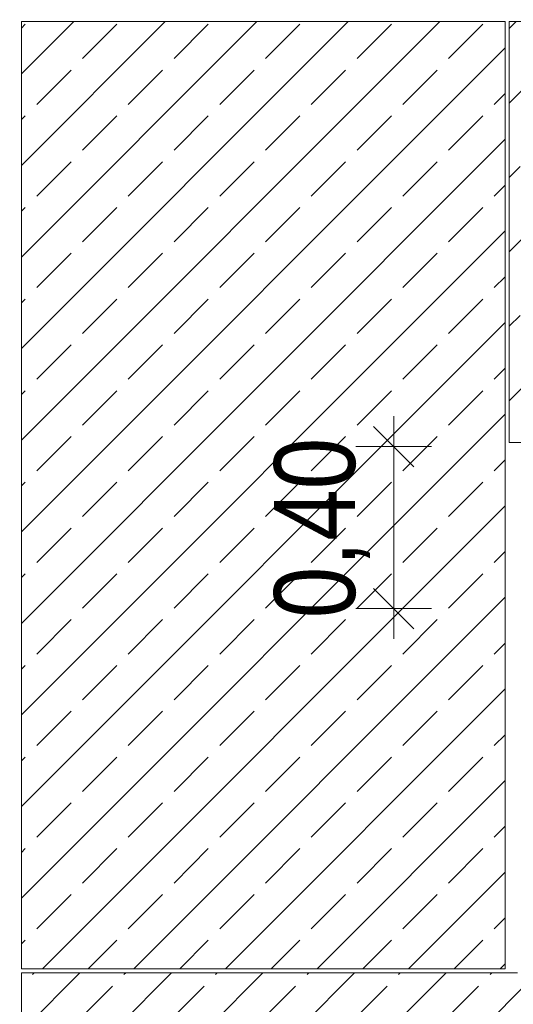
# Model space of a CAD drawing. Header units: millimetres. Extents: x 52659 to 1698020, y -10054 to 104697.
# Tile 233 of 256: x 214312 to 215533, y 6220 to 8653. Entities that reach past the tile are written whole.
import ezdxf

# ---------------------------------------------------------------- set-up
doc = ezdxf.new("R2010")
doc.units = ezdxf.units.MM
doc.header["$MEASUREMENT"] = 0
for name, color, linetype in [('02-04 CASSETTES CLAIRES', 7, 'Continuous'), ('02-04 CASSETTES FONCEES', 7, 'Continuous'), ('05-02 Cotation 200ème 100ème.Cotations', 7, 'Continuous'), ('06-05 Etiquette.Texte', 7, 'Continuous')]:
    doc.layers.add(name, color=color, linetype=linetype)
doc.styles.add('STYLE_GENERE_3', font='ARIALN.TTF')
doc.dimstyles.new('STYLE_GENERE__1', dxfattribs={"dimtxt": 200, "dimasz": 95, "dimexe": 0.18, "dimexo": 100, "dimgap": 0, "dimtad": 0, "dimlfac": 0.001, "dimzin": 0, "dimdsep": 46, "dimtxsty": 'STYLE_GENERE_3', "dimblk": 'ARROWHEAD_6', "dimblk1": 'ARROWHEAD_6', "dimblk2": 'ARROWHEAD_6', "dimcen": 0.09, "dimclrd": 7, "dimclre": 7, "dimclrt": 7, "dimazin": 0, "dimtfac": 1, "dimtdec": 4, "dimtmove": 2, "dimatfit": 3, "dimfxl": 1, "dimtolj": 1, "dimtzin": 0, "dimarcsym": 0})
doc.dimstyles.new('STYLE_GENERE__2', dxfattribs={"dimtxt": 200, "dimasz": 95, "dimexe": 0.18, "dimexo": 100, "dimgap": 0, "dimtad": 0, "dimlfac": 0.001, "dimzin": 0, "dimdsep": 46, "dimtxsty": 'STYLE_GENERE_3', "dimblk": 'ARROWHEAD_6', "dimblk1": 'ARROWHEAD_6', "dimblk2": 'ARROWHEAD_6', "dimcen": 0.09, "dimclrd": 7, "dimclre": 7, "dimclrt": 7, "dimazin": 0, "dimtfac": 1, "dimtdec": 4, "dimtmove": 0, "dimatfit": 3, "dimfxl": 1, "dimtolj": 1, "dimtzin": 0, "dimarcsym": 0})
doc.dimstyles.new('STYLE_GENERE__4', dxfattribs={"dimtxt": 0.18, "dimasz": 145.92, "dimexe": 0.18, "dimexo": 0.0625, "dimgap": 0, "dimtad": 0, "dimtih": 1, "dimtoh": 1, "dimdec": 4, "dimzin": 0, "dimdsep": 46, "dimcen": 0.09, "dimadec": 0, "dimazin": 0, "dimtfac": 1, "dimtdec": 4, "dimtmove": 0, "dimatfit": 3, "dimldrblk": 'ARROWHEAD_1', "dimfxl": 1, "dimtolj": 1, "dimtzin": 0, "dimarcsym": 0})

# ---------------------------------------------------------------- blocks, each defined once
blk = doc.blocks.new('Élément de coupe_514_1', base_point=(131932.7, 5158.1))
at = {"layer": '02-04 CASSETTES CLAIRES', "color": 7, "linetype": 'Continuous', "lineweight": 9}
for p, q in [((215522.7, 7711.6), (216459.2, 8648.1)), ((215522.7, 8079.3), (216091.5, 8648.1)), ((215522.7, 8447), (215723.8, 8648.1)), ((215522.7, 8630.8), (215539.9, 8648.1)), ((215522.7, 8648.1), (215522.7, 7608.1)), ((218512.6, 8648.1), (215522.7, 8648.1)), ((215779.3, 8519.7), (215907.6, 8648.1)), ((215786.8, 7608.1), (216826.8, 8648.1)), ((216147, 8519.7), (216275.3, 8648.1)), ((216154.5, 7608.1), (217194.5, 8648.1)), ((216514.7, 8519.7), (216643, 8648.1)), ((216522.2, 7608.1), (217562.2, 8648.1)), ((216882.4, 8519.7), (217010.7, 8648.1)), ((216889.9, 7608.1), (217929.9, 8648.1)), ((217250, 8519.7), (217378.4, 8648.1)), ((217257.6, 7608.1), (218297.6, 8648.1)), ((217617.7, 8519.7), (217746.1, 8648.1)), ((217985.4, 8519.7), (218113.8, 8648.1)), ((218353.1, 8519.7), (218481.5, 8648.1)), ((218512.6, 7608.1), (218512.6, 8648.1)), ((217625.3, 7608.1), (218512.6, 8495.4)), ((215595.4, 8335.9), (215733.3, 8473.8)), ((215963.1, 8335.9), (216101, 8473.8)), ((216330.8, 8335.9), (216468.7, 8473.8)), ((216698.5, 8335.9), (216836.4, 8473.8)), ((217066.2, 8335.9), (217204.1, 8473.8)), ((217433.9, 8335.9), (217571.8, 8473.8)), ((217801.6, 8335.9), (217939.5, 8473.8)), ((218169.3, 8335.9), (218307.2, 8473.8)), ((215522.7, 8263.1), (215549.5, 8289.9)), ((215779.3, 8152), (215917.2, 8289.9)), ((216147, 8152), (216284.8, 8289.9)), ((216514.7, 8152), (216652.5, 8289.9)), ((216882.4, 8152), (217020.2, 8289.9)), ((217250, 8152), (217387.9, 8289.9)), ((217617.7, 8152), (217755.6, 8289.9)), ((217985.4, 8152), (218123.3, 8289.9)), ((218353.1, 8152), (218491, 8289.9)), ((217993, 7608.1), (218512.6, 8127.7)), ((215595.4, 7968.2), (215733.3, 8106.1)), ((215963.1, 7968.2), (216101, 8106.1)), ((216330.8, 7968.2), (216468.7, 8106.1)), ((216698.5, 7968.2), (216836.4, 8106.1)), ((217066.2, 7968.2), (217204.1, 8106.1)), ((217433.9, 7968.2), (217571.8, 8106.1)), ((217801.6, 7968.2), (217939.5, 8106.1)), ((218169.3, 7968.2), (218307.2, 8106.1)), ((215522.7, 7895.4), (215549.5, 7922.2)), ((215779.3, 7784.3), (215917.2, 7922.2)), ((216147, 7784.3), (216284.8, 7922.2)), ((216514.7, 7784.3), (216652.5, 7922.2)), ((216882.4, 7784.3), (217020.2, 7922.2)), ((217250, 7784.3), (217387.9, 7922.2)), ((217617.7, 7784.3), (217755.6, 7922.2)), ((217985.4, 7784.3), (218123.3, 7922.2)), ((218353.1, 7784.3), (218491, 7922.2)), ((218360.7, 7608.1), (218512.6, 7760)), ((215603, 7608.1), (215733.3, 7738.4)), ((215970.7, 7608.1), (216101, 7738.4)), ((216338.4, 7608.1), (216468.7, 7738.4)), ((216706.1, 7608.1), (216836.4, 7738.4)), ((217073.8, 7608.1), (217204.1, 7738.4)), ((217441.5, 7608.1), (217571.8, 7738.4)), ((217809.2, 7608.1), (217939.5, 7738.4)), ((218176.9, 7608.1), (218307.2, 7738.4)), ((215522.7, 7608.1), (218512.6, 7608.1))]:
    blk.add_line(p, q, dxfattribs=at)
blk = doc.blocks.new('Élément de coupe_518_1', base_point=(131932.7, 5158.1))
at = {"layer": '02-04 CASSETTES FONCEES', "color": 7, "linetype": 'Continuous', "lineweight": 9}
for p, q in [((214316.9, 8519.1), (214445.8, 8648.1)), ((214316.9, 8292.9), (214672.1, 8648.1)), ((214316.9, 8066.6), (214898.4, 8648.1)), ((214316.9, 7840.3), (215124.6, 8648.1)), ((214316.9, 7614.1), (215350.9, 8648.1)), ((214316.9, 6308.1), (214316.9, 8648.1)), ((214316.9, 8648.1), (215512.7, 8648.1)), ((214316.9, 8632.3), (214326.1, 8641.5)), ((214467.5, 8556.6), (214552.3, 8641.5)), ((214693.8, 8556.6), (214778.6, 8641.5)), ((214920, 8556.6), (215004.9, 8641.5)), ((215146.3, 8556.6), (215231.2, 8641.5)), ((215372.6, 8556.6), (215457.4, 8641.5)), ((215512.7, 8648.1), (215512.7, 6308.1)), ((214316.9, 7387.8), (215512.7, 8583.6)), ((214354.3, 8443.5), (214439.2, 8528.3)), ((214580.6, 8443.5), (214665.5, 8528.3)), ((214806.9, 8443.5), (214891.7, 8528.3)), ((215033.2, 8443.5), (215118, 8528.3)), ((215259.4, 8443.5), (215344.3, 8528.3)), ((215485.7, 8443.5), (215512.7, 8470.4)), ((214316.9, 8406), (214326.1, 8415.2)), ((214467.5, 8330.3), (214552.3, 8415.2)), ((214693.8, 8330.3), (214778.6, 8415.2)), ((214920, 8330.3), (215004.9, 8415.2)), ((215146.3, 8330.3), (215231.2, 8415.2)), ((215372.6, 8330.3), (215457.4, 8415.2)), ((214316.9, 7161.5), (215512.7, 8357.3)), ((214354.3, 8217.2), (214439.2, 8302.1)), ((214580.6, 8217.2), (214665.5, 8302.1)), ((214806.9, 8217.2), (214891.7, 8302.1)), ((215033.2, 8217.2), (215118, 8302.1)), ((215259.4, 8217.2), (215344.3, 8302.1)), ((215485.7, 8217.2), (215512.7, 8244.2)), ((214316.9, 8179.7), (214326.1, 8188.9)), ((214467.5, 8104.1), (214552.3, 8188.9)), ((214693.8, 8104.1), (214778.6, 8188.9)), ((214920, 8104.1), (215004.9, 8188.9)), ((215146.3, 8104.1), (215231.2, 8188.9)), ((215372.6, 8104.1), (215457.4, 8188.9)), ((214316.9, 6935.2), (215512.7, 8131)), ((214354.3, 7990.9), (214439.2, 8075.8)), ((214580.6, 7990.9), (214665.5, 8075.8)), ((214806.9, 7990.9), (214891.7, 8075.8)), ((215033.2, 7990.9), (215118, 8075.8)), ((215259.4, 7990.9), (215344.3, 8075.8)), ((215485.7, 7990.9), (215512.7, 8017.9)), ((214316.9, 7953.5), (214326.1, 7962.6)), ((214467.5, 7877.8), (214552.3, 7962.6)), ((214693.8, 7877.8), (214778.6, 7962.6)), ((214920, 7877.8), (215004.9, 7962.6)), ((215146.3, 7877.8), (215231.2, 7962.6)), ((215372.6, 7877.8), (215457.4, 7962.6)), ((214316.9, 6709), (215512.7, 7904.7)), ((214354.3, 7764.7), (214439.2, 7849.5)), ((214580.6, 7764.7), (214665.5, 7849.5)), ((214806.9, 7764.7), (214891.7, 7849.5)), ((215033.2, 7764.7), (215118, 7849.5)), ((215259.4, 7764.7), (215344.3, 7849.5)), ((215485.7, 7764.7), (215512.7, 7791.6)), ((214316.9, 7727.2), (214326.1, 7736.4)), ((214467.5, 7651.5), (214552.3, 7736.4)), ((214693.8, 7651.5), (214778.6, 7736.4)), ((214920, 7651.5), (215004.9, 7736.4)), ((215146.3, 7651.5), (215231.2, 7736.4)), ((215372.6, 7651.5), (215457.4, 7736.4)), ((214316.9, 6482.7), (215512.7, 7678.5)), ((214354.3, 7538.4), (214439.2, 7623.2)), ((214580.6, 7538.4), (214665.5, 7623.2)), ((214806.9, 7538.4), (214891.7, 7623.2)), ((215033.2, 7538.4), (215118, 7623.2)), ((215259.4, 7538.4), (215344.3, 7623.2)), ((215485.7, 7538.4), (215512.7, 7565.3)), ((214316.9, 7500.9), (214326.1, 7510.1)), ((214467.5, 7425.2), (214552.3, 7510.1)), ((214693.8, 7425.2), (214778.6, 7510.1)), ((214920, 7425.2), (215004.9, 7510.1)), ((215146.3, 7425.2), (215231.2, 7510.1)), ((215372.6, 7425.2), (215457.4, 7510.1)), ((214368.5, 6308.1), (215512.7, 7452.2)), ((214354.3, 7312.1), (214439.2, 7397)), ((214580.6, 7312.1), (214665.5, 7397)), ((214806.9, 7312.1), (214891.7, 7397)), ((215033.2, 7312.1), (215118, 7397)), ((215259.4, 7312.1), (215344.3, 7397)), ((215485.7, 7312.1), (215512.7, 7339.1)), ((214316.9, 7274.6), (214326.1, 7283.8)), ((214467.5, 7199), (214552.3, 7283.8)), ((214693.8, 7199), (214778.6, 7283.8)), ((214920, 7199), (215004.9, 7283.8)), ((215146.3, 7199), (215231.2, 7283.8)), ((215372.6, 7199), (215457.4, 7283.8)), ((214594.8, 6308.1), (215512.7, 7225.9)), ((214354.3, 7085.8), (214439.2, 7170.7)), ((214580.6, 7085.8), (214665.5, 7170.7)), ((214806.9, 7085.8), (214891.7, 7170.7)), ((215033.2, 7085.8), (215118, 7170.7)), ((215259.4, 7085.8), (215344.3, 7170.7)), ((215485.7, 7085.8), (215512.7, 7112.8)), ((214316.9, 7048.4), (214326.1, 7057.5)), ((214467.5, 6972.7), (214552.3, 7057.5)), ((214693.8, 6972.7), (214778.6, 7057.5)), ((214920, 6972.7), (215004.9, 7057.5)), ((215146.3, 6972.7), (215231.2, 7057.5)), ((215372.6, 6972.7), (215457.4, 7057.5)), ((214821.1, 6308.1), (215512.7, 6999.6)), ((214354.3, 6859.6), (214439.2, 6944.4)), ((214580.6, 6859.6), (214665.5, 6944.4)), ((214806.9, 6859.6), (214891.7, 6944.4)), ((215033.2, 6859.6), (215118, 6944.4)), ((215259.4, 6859.6), (215344.3, 6944.4)), ((215485.7, 6859.6), (215512.7, 6886.5)), ((214316.9, 6822.1), (214326.1, 6831.3)), ((214467.5, 6746.4), (214552.3, 6831.3)), ((214693.8, 6746.4), (214778.6, 6831.3)), ((214920, 6746.4), (215004.9, 6831.3)), ((215146.3, 6746.4), (215231.2, 6831.3)), ((215372.6, 6746.4), (215457.4, 6831.3)), ((215047.4, 6308.1), (215512.7, 6773.4)), ((214354.3, 6633.3), (214439.2, 6718.1)), ((214580.6, 6633.3), (214665.5, 6718.1)), ((214806.9, 6633.3), (214891.7, 6718.1)), ((215033.2, 6633.3), (215118, 6718.1)), ((215259.4, 6633.3), (215344.3, 6718.1)), ((215485.7, 6633.3), (215512.7, 6660.2)), ((214316.9, 6595.8), (214326.1, 6605)), ((214467.5, 6520.1), (214552.3, 6605)), ((214693.8, 6520.1), (214778.6, 6605)), ((214920, 6520.1), (215004.9, 6605)), ((215146.3, 6520.1), (215231.2, 6605)), ((215372.6, 6520.1), (215457.4, 6605)), ((215273.6, 6308.1), (215512.7, 6547.1)), ((214354.3, 6407), (214439.2, 6491.9)), ((214580.6, 6407), (214665.5, 6491.9)), ((214806.9, 6407), (214891.7, 6491.9)), ((215033.2, 6407), (215118, 6491.9)), ((215259.4, 6407), (215344.3, 6491.9)), ((215485.7, 6407), (215512.7, 6434)), ((214316.9, 6369.5), (214326.1, 6378.7)), ((214481.7, 6308.1), (214552.3, 6378.7)), ((214708, 6308.1), (214778.6, 6378.7)), ((214934.2, 6308.1), (215004.9, 6378.7)), ((215160.5, 6308.1), (215231.2, 6378.7)), ((215386.8, 6308.1), (215457.4, 6378.7)), ((215512.7, 6308.1), (214316.9, 6308.1)), ((215499.9, 6308.1), (215512.7, 6320.8))]:
    blk.add_line(p, q, dxfattribs=at)
blk = doc.blocks.new('Élément de coupe_519_1', base_point=(131932.7, 5158.1))
at = {"layer": '02-04 CASSETTES FONCEES', "color": 7, "linetype": 'Continuous', "lineweight": 9}
for p, q in [((214316.4, 5248.2), (215366.3, 6298.1)), ((214316.4, 5474.5), (215140, 6298.1)), ((214316.4, 5700.7), (214913.7, 6298.1)), ((214316.4, 5927), (214687.5, 6298.1)), ((214316.4, 6153.3), (214461.2, 6298.1)), ((214316.4, 6298.1), (214316.4, 5248.1)), ((215542.7, 6298.1), (214316.4, 6298.1)), ((214343.8, 6293.9), (214348, 6298.1)), ((214570.1, 6293.9), (214574.3, 6298.1)), ((214796.4, 6293.9), (214800.6, 6298.1)), ((215022.7, 6293.9), (215026.9, 6298.1)), ((215248.9, 6293.9), (215253.1, 6298.1)), ((215475.2, 6293.9), (215479.4, 6298.1)), ((214457, 6180.7), (214541.8, 6265.6)), ((214542.5, 5248.1), (215565.3, 6270.8)), ((214683.2, 6180.7), (214768.1, 6265.6)), ((214768.8, 5248.1), (215791.6, 6270.8)), ((214909.5, 6180.7), (214994.4, 6265.6)), ((214995.1, 5248.1), (216017.9, 6270.8)), ((215135.8, 6180.7), (215220.6, 6265.6)), ((215221.4, 5248.1), (216244.1, 6270.8)), ((215362.1, 6180.7), (215446.9, 6265.6)), ((215447.6, 5248.1), (216470.4, 6270.8)), ((215588.3, 6180.7), (215673.2, 6265.6)), ((215673.9, 5248.1), (216696.7, 6270.8)), ((215814.6, 6180.7), (215899.5, 6265.6)), ((215900.2, 5248.1), (216923, 6270.8)), ((216040.9, 6180.7), (216125.7, 6265.6)), ((216126.5, 5248.1), (217149.2, 6270.8)), ((216267.2, 6180.7), (216352, 6265.6)), ((216493.4, 6180.7), (216578.3, 6265.6)), ((216719.7, 6180.7), (216804.6, 6265.6)), ((216946, 6180.7), (217030.8, 6265.6)), ((217172.3, 6180.7), (217257.1, 6265.6)), ((217300.7, 5258.1), (217300.7, 6270.8)), ((216352.7, 5248.1), (217300.7, 6196.1)), ((214343.8, 6067.6), (214428.7, 6152.4)), ((214570.1, 6067.6), (214655, 6152.4)), ((214796.4, 6067.6), (214881.2, 6152.4)), ((215022.7, 6067.6), (215107.5, 6152.4)), ((215248.9, 6067.6), (215333.8, 6152.4)), ((215475.2, 6067.6), (215560.1, 6152.4)), ((215701.5, 6067.6), (215786.3, 6152.4)), ((215927.8, 6067.6), (216012.6, 6152.4)), ((216154, 6067.6), (216238.9, 6152.4)), ((216380.3, 6067.6), (216465.2, 6152.4)), ((216606.6, 6067.6), (216691.4, 6152.4)), ((216832.9, 6067.6), (216917.7, 6152.4)), ((217059.1, 6067.6), (217144, 6152.4)), ((217285.4, 6067.6), (217300.7, 6082.9)), ((214457, 5954.5), (214541.8, 6039.3)), ((214683.2, 5954.5), (214768.1, 6039.3)), ((214909.5, 5954.5), (214994.4, 6039.3)), ((215135.8, 5954.5), (215220.6, 6039.3)), ((215362.1, 5954.5), (215446.9, 6039.3)), ((215588.3, 5954.5), (215673.2, 6039.3)), ((215814.6, 5954.5), (215899.5, 6039.3)), ((216040.9, 5954.5), (216125.7, 6039.3)), ((216267.2, 5954.5), (216352, 6039.3)), ((216493.4, 5954.5), (216578.3, 6039.3)), ((216719.7, 5954.5), (216804.6, 6039.3)), ((216946, 5954.5), (217030.8, 6039.3)), ((217172.3, 5954.5), (217257.1, 6039.3)), ((216579, 5248.1), (217300.7, 5969.8)), ((214343.8, 5841.3), (214428.7, 5926.2)), ((214570.1, 5841.3), (214655, 5926.2)), ((214796.4, 5841.3), (214881.2, 5926.2)), ((215022.7, 5841.3), (215107.5, 5926.2)), ((215248.9, 5841.3), (215333.8, 5926.2)), ((215475.2, 5841.3), (215560.1, 5926.2)), ((215701.5, 5841.3), (215786.3, 5926.2)), ((215927.8, 5841.3), (216012.6, 5926.2)), ((216154, 5841.3), (216238.9, 5926.2)), ((216380.3, 5841.3), (216465.2, 5926.2)), ((216606.6, 5841.3), (216691.4, 5926.2)), ((216832.9, 5841.3), (216917.7, 5926.2)), ((217059.1, 5841.3), (217144, 5926.2)), ((217285.4, 5841.3), (217300.7, 5856.7)), ((214457, 5728.2), (214541.8, 5813)), ((214683.2, 5728.2), (214768.1, 5813)), ((214909.5, 5728.2), (214994.4, 5813)), ((215135.8, 5728.2), (215220.6, 5813)), ((215362.1, 5728.2), (215446.9, 5813)), ((215588.3, 5728.2), (215673.2, 5813)), ((215814.6, 5728.2), (215899.5, 5813)), ((216040.9, 5728.2), (216125.7, 5813)), ((216267.2, 5728.2), (216352, 5813)), ((216493.4, 5728.2), (216578.3, 5813)), ((216719.7, 5728.2), (216804.6, 5813)), ((216946, 5728.2), (217030.8, 5813)), ((217172.3, 5728.2), (217257.1, 5813)), ((216815.3, 5258.1), (217300.7, 5743.5)), ((214343.8, 5615), (214428.7, 5699.9)), ((214570.1, 5615), (214655, 5699.9)), ((214796.4, 5615), (214881.2, 5699.9)), ((215022.7, 5615), (215107.5, 5699.9)), ((215248.9, 5615), (215333.8, 5699.9)), ((215475.2, 5615), (215560.1, 5699.9)), ((215701.5, 5615), (215786.3, 5699.9)), ((215927.8, 5615), (216012.6, 5699.9)), ((216154, 5615), (216238.9, 5699.9)), ((216380.3, 5615), (216465.2, 5699.9)), ((216606.6, 5615), (216691.4, 5699.9)), ((216832.9, 5615), (216917.7, 5699.9)), ((217059.1, 5615), (217144, 5699.9)), ((217285.4, 5615), (217300.7, 5630.4)), ((214457, 5501.9), (214541.8, 5586.8)), ((214683.2, 5501.9), (214768.1, 5586.8)), ((214909.5, 5501.9), (214994.4, 5586.8)), ((215135.8, 5501.9), (215220.6, 5586.8)), ((215362.1, 5501.9), (215446.9, 5586.8)), ((215588.3, 5501.9), (215673.2, 5586.8)), ((215814.6, 5501.9), (215899.5, 5586.8)), ((216040.9, 5501.9), (216125.7, 5586.8)), ((216267.2, 5501.9), (216352, 5586.8)), ((216493.4, 5501.9), (216578.3, 5586.8)), ((216719.7, 5501.9), (216804.6, 5586.8)), ((216946, 5501.9), (217030.8, 5586.8)), ((217172.3, 5501.9), (217257.1, 5586.8)), ((217041.6, 5258.1), (217300.7, 5517.3)), ((214343.8, 5388.8), (214428.7, 5473.6)), ((214570.1, 5388.8), (214655, 5473.6)), ((214796.4, 5388.8), (214881.2, 5473.6)), ((215022.7, 5388.8), (215107.5, 5473.6)), ((215248.9, 5388.8), (215333.8, 5473.6)), ((215475.2, 5388.8), (215560.1, 5473.6)), ((215701.5, 5388.8), (215786.3, 5473.6)), ((215927.8, 5388.8), (216012.6, 5473.6)), ((216154, 5388.8), (216238.9, 5473.6)), ((216380.3, 5388.8), (216465.2, 5473.6)), ((216606.6, 5388.8), (216691.4, 5473.6)), ((216832.9, 5388.8), (216917.7, 5473.6)), ((217059.1, 5388.8), (217144, 5473.6)), ((217285.4, 5388.8), (217300.7, 5404.1)), ((214457, 5275.6), (214541.8, 5360.5)), ((214683.2, 5275.6), (214768.1, 5360.5)), ((214909.5, 5275.6), (214994.4, 5360.5)), ((215135.8, 5275.6), (215220.6, 5360.5)), ((215362.1, 5275.6), (215446.9, 5360.5)), ((215588.3, 5275.6), (215673.2, 5360.5)), ((215814.6, 5275.6), (215899.5, 5360.5)), ((216040.9, 5275.6), (216125.7, 5360.5)), ((216267.2, 5275.6), (216352, 5360.5)), ((216493.4, 5275.6), (216578.3, 5360.5)), ((216719.7, 5275.6), (216804.6, 5360.5)), ((216946, 5275.6), (217030.8, 5360.5)), ((217172.3, 5275.6), (217257.1, 5360.5)), ((217267.8, 5258.1), (217300.7, 5291)), ((214316.4, 5248.1), (216692.8, 5248.1))]:
    blk.add_line(p, q, dxfattribs=at)
blk = doc.blocks.new('*D717', base_point=(131932.7, 5158.1))
at = {"layer": '05-02 Cotation 200ème 100ème.Cotations', "color": 7, "linetype": 'Continuous', "lineweight": 13, "transparency": 16777216}
for p, q in [((215236.9, 7598.1), (215236.9, 7673.1)), ((215330.6, 7598.1), (215143.1, 7598.1)), ((215236.9, 7198), (215236.9, 7598.1)), ((215330.6, 7198), (215143.1, 7198)), ((215236.9, 7123), (215236.9, 7198))]:
    blk.add_line(p, q, dxfattribs=at)
at = {"layer": '05-02 Cotation 200ème 100ème.Cotations', "color": 7, "linetype": 'Continuous', "lineweight": 25, "transparency": 16777216}
for p, q in [((215286.9, 7548.1), (215186.9, 7648.1)), ((215186.9, 7248), (215286.9, 7148))]:
    blk.add_line(p, q, dxfattribs=at)
at = {"layer": '05-02 Cotation 200ème 100ème.Cotations', "color": 7, "lineweight": 9, "transparency": 16777216, "insert": (215178.5, 7174), "char_height": 200, "attachment_point": 7, "rotation": 90, "style": 'STYLE_GENERE_3'}
blk.add_mtext('\\A1;0,40', dxfattribs=at)
blk = doc.blocks.new('ARROWHEAD_6')
at = {"color": 0, "linetype": 'Continuous', "lineweight": 0}
for p, q in [((-0.5, -0.5), (0.5, 0.5)), ((0, 0), (-1, 0))]:
    blk.add_line(p, q, dxfattribs=at)
blk = doc.blocks.new('*D739', base_point=(131932.7, 5158.1))
at = {"layer": '05-02 Cotation 200ème 100ème.Cotations', "color": 7, "linetype": 'Continuous', "lineweight": 25, "transparency": 16777216}
for p, q in [((165280.7, 6358.1), (165380.7, 6258.1)), ((165280.7, 5312.9), (165380.7, 5212.9))]:
    blk.add_line(p, q, dxfattribs=at)
at = {"layer": '05-02 Cotation 200ème 100ème.Cotations', "color": 7, "linetype": 'Continuous', "lineweight": 13, "transparency": 16777216}
for p, q in [((165424.5, 6308.1), (165237, 6308.1)), ((165330.7, 6034.3), (165330.7, 6308.1)), ((165330.7, 5262.9), (165330.7, 5536.6)), ((165424.5, 5262.9), (165237, 5262.9)), ((165330.7, 5187.9), (165330.7, 5262.9))]:
    blk.add_line(p, q, dxfattribs=at)
at = {"layer": '05-02 Cotation 200ème 100ème.Cotations', "color": 7, "lineweight": 9, "transparency": 16777216, "insert": (165430.7, 5561.5), "char_height": 200, "attachment_point": 7, "rotation": 90, "style": 'STYLE_GENERE_3'}
blk.add_mtext('\\A1;1,05', dxfattribs=at)
blk = doc.blocks.new('*D740', base_point=(131932.7, 5158.1))
at = {"layer": '05-02 Cotation 200ème 100ème.Cotations', "color": 7, "linetype": 'Continuous', "lineweight": 25, "transparency": 16777216}
for p, q in [((165280.7, 7648.1), (165380.7, 7548.1)), ((165280.7, 6358.1), (165380.7, 6258.1))]:
    blk.add_line(p, q, dxfattribs=at)
at = {"layer": '05-02 Cotation 200ème 100ème.Cotations', "color": 7, "linetype": 'Continuous', "lineweight": 13, "transparency": 16777216}
for p, q in [((165424.5, 7598.1), (165237, 7598.1)), ((165330.7, 7201.9), (165330.7, 7598.1)), ((165330.7, 6308.1), (165330.7, 6704.2)), ((165424.5, 6308.1), (165237, 6308.1))]:
    blk.add_line(p, q, dxfattribs=at)
at = {"layer": '05-02 Cotation 200ème 100ème.Cotations', "color": 7, "lineweight": 9, "transparency": 16777216, "insert": (165430.7, 6729.1), "char_height": 200, "attachment_point": 7, "rotation": 90, "style": 'STYLE_GENERE_3'}
blk.add_mtext('\\A1;1,29', dxfattribs=at)
blk = doc.blocks.new('*D741', base_point=(131932.7, 5158.1))
at = {"layer": '05-02 Cotation 200ème 100ème.Cotations', "color": 7, "linetype": 'Continuous', "lineweight": 25, "transparency": 16777216}
for p, q in [((165280.7, 9772.9), (165380.7, 9672.9)), ((165280.7, 7648.1), (165380.7, 7548.1))]:
    blk.add_line(p, q, dxfattribs=at)
at = {"layer": '05-02 Cotation 200ème 100ème.Cotations', "color": 7, "linetype": 'Continuous', "lineweight": 13, "transparency": 16777216}
for p, q in [((165424.5, 9722.9), (165237, 9722.9)), ((165330.7, 8909.3), (165330.7, 9722.9)), ((165330.7, 7598.1), (165330.7, 8411.6)), ((165424.5, 7598.1), (165237, 7598.1))]:
    blk.add_line(p, q, dxfattribs=at)
at = {"layer": '05-02 Cotation 200ème 100ème.Cotations', "color": 7, "lineweight": 9, "transparency": 16777216, "insert": (165430.7, 8436.5), "char_height": 200, "attachment_point": 7, "rotation": 90, "style": 'STYLE_GENERE_3'}
blk.add_mtext('\\A1;2,12', dxfattribs=at)
blk = doc.blocks.new('*D755', base_point=(131932.7, 5158.1))
at = {"layer": '05-02 Cotation 200ème 100ème.Cotations', "color": 7, "linetype": 'Continuous', "lineweight": 25, "transparency": 16777216}
for p, q in [((172202.5, 7658.1), (172302.5, 7558.1)), ((172202.5, 5208.1), (172302.5, 5108.1))]:
    blk.add_line(p, q, dxfattribs=at)
at = {"layer": '05-02 Cotation 200ème 100ème.Cotations', "color": 7, "linetype": 'Continuous', "lineweight": 13, "transparency": 16777216}
for p, q in [((172346.2, 7608.1), (172158.7, 7608.1)), ((172252.5, 6631.9), (172252.5, 7608.1)), ((172252.5, 5158.1), (172252.5, 6134.2)), ((172346.2, 5158.1), (172158.7, 5158.1)), ((172252.5, 5083.1), (172252.5, 5158.1))]:
    blk.add_line(p, q, dxfattribs=at)
at = {"layer": '05-02 Cotation 200ème 100ème.Cotations', "color": 7, "lineweight": 9, "transparency": 16777216, "insert": (172352.5, 6159.1), "char_height": 200, "attachment_point": 7, "rotation": 90, "style": 'STYLE_GENERE_3'}
blk.add_mtext('\\A1;2,45', dxfattribs=at)
blk = doc.blocks.new('*D759', base_point=(131932.7, 5158.1))
at = {"layer": '05-02 Cotation 200ème 100ème.Cotations', "color": 7, "linetype": 'Continuous', "lineweight": 25, "transparency": 16777216}
for p, q in [((135853.9, 6358.1), (135953.9, 6258.1)), ((135853.9, 5312.9), (135953.9, 5212.9))]:
    blk.add_line(p, q, dxfattribs=at)
at = {"layer": '05-02 Cotation 200ème 100ème.Cotations', "color": 7, "linetype": 'Continuous', "lineweight": 13, "transparency": 16777216}
for p, q in [((135997.7, 6308.1), (135810.2, 6308.1)), ((135903.9, 6034.3), (135903.9, 6308.1)), ((135903.9, 5262.9), (135903.9, 5536.6)), ((135997.7, 5262.9), (135810.2, 5262.9)), ((135903.9, 5187.9), (135903.9, 5262.9))]:
    blk.add_line(p, q, dxfattribs=at)
at = {"layer": '05-02 Cotation 200ème 100ème.Cotations', "color": 7, "lineweight": 9, "transparency": 16777216, "insert": (136003.9, 5561.5), "char_height": 200, "attachment_point": 7, "rotation": 90, "style": 'STYLE_GENERE_3'}
blk.add_mtext('\\A1;1,05', dxfattribs=at)
blk = doc.blocks.new('*D760', base_point=(131932.7, 5158.1))
at = {"layer": '05-02 Cotation 200ème 100ème.Cotations', "color": 7, "linetype": 'Continuous', "lineweight": 25, "transparency": 16777216}
for p, q in [((135853.9, 8708.1), (135953.9, 8608.1)), ((135853.9, 6358.1), (135953.9, 6258.1))]:
    blk.add_line(p, q, dxfattribs=at)
at = {"layer": '05-02 Cotation 200ème 100ème.Cotations', "color": 7, "linetype": 'Continuous', "lineweight": 13, "transparency": 16777216}
for p, q in [((135997.7, 8658.1), (135810.2, 8658.1)), ((135903.9, 7731.9), (135903.9, 8658.1)), ((135903.9, 6308.1), (135903.9, 7234.2)), ((135997.7, 6308.1), (135810.2, 6308.1))]:
    blk.add_line(p, q, dxfattribs=at)
at = {"layer": '05-02 Cotation 200ème 100ème.Cotations', "color": 7, "lineweight": 9, "transparency": 16777216, "insert": (136003.9, 7259.1), "char_height": 200, "attachment_point": 7, "rotation": 90, "style": 'STYLE_GENERE_3'}
blk.add_mtext('\\A1;2,35', dxfattribs=at)
blk = doc.blocks.new('*D761', base_point=(131932.7, 5158.1))
at = {"layer": '05-02 Cotation 200ème 100ème.Cotations', "color": 7, "linetype": 'Continuous', "lineweight": 25, "transparency": 16777216}
for p, q in [((135853.9, 9772.9), (135953.9, 9672.9)), ((135853.9, 8708.1), (135953.9, 8608.1))]:
    blk.add_line(p, q, dxfattribs=at)
at = {"layer": '05-02 Cotation 200ème 100ème.Cotations', "color": 7, "linetype": 'Continuous', "lineweight": 13, "transparency": 16777216}
for p, q in [((135997.7, 9722.9), (135810.2, 9722.9)), ((135903.9, 9439.3), (135903.9, 9722.9)), ((135903.9, 8658.1), (135903.9, 8941.6)), ((135997.7, 8658.1), (135810.2, 8658.1))]:
    blk.add_line(p, q, dxfattribs=at)
at = {"layer": '05-02 Cotation 200ème 100ème.Cotations', "color": 7, "lineweight": 9, "transparency": 16777216, "insert": (136003.9, 8966.5), "char_height": 200, "attachment_point": 7, "rotation": 90, "style": 'STYLE_GENERE_3'}
blk.add_mtext('\\A1;1,06', dxfattribs=at)
blk = doc.blocks.new('ARROWHEAD_1')
at = {"color": 0, "linetype": 'Continuous', "lineweight": 0}
blk.add_line((0, 0), (-1, 0), dxfattribs=at)
blk.add_circle((0, 0), 0.25, dxfattribs=at)

msp = doc.modelspace()

# ---------------------------------------------------------------- block references
at = {"layer": '02-04 CASSETTES CLAIRES', "lineweight": 0}
msp.add_blockref('Élément de coupe_514_1', (131932.668, 5158.072), dxfattribs=at)
at = {"layer": '02-04 CASSETTES FONCEES', "lineweight": 0}
for name in ['Élément de coupe_518_1', 'Élément de coupe_519_1']:
    msp.add_blockref(name, (131932.668, 5158.072), dxfattribs=at)

# ---------------------------------------------------------------- dimensions: what is measured, and where the dimension line sits
at = {"layer": '05-02 Cotation 200ème 100ème.Cotations', "color": 7, "linetype": 'Continuous', "lineweight": 13}
for base, p1, p2, dimstyle, picture, middle in [((135903.901, 9722.862), (136794.464, 8658.072), (221690.249, 9722.862), 'STYLE_GENERE__2', '*D761', (135903.901, 9226.231)), ((165330.708, 9722.862), (220602.668, 7598.072), (221690.249, 9722.862), 'STYLE_GENERE__2', '*D741', (165330.708, 8696.231)), ((135903.901, 8658.072), (220602.668, 6308.064), (136794.464, 8658.072), 'STYLE_GENERE__2', '*D760', (135903.901, 7518.832)), ((215236.886, 7598.069), (215522.668, 7198.03), (215522.668, 7598.069), 'STYLE_GENERE__1', '*D717', (215078.5, 7433.814)), ((165330.708, 7598.072), (220602.668, 6308.064), (220602.668, 7598.072), 'STYLE_GENERE__2', '*D740', (165330.708, 6988.832)), ((172252.472, 7608.072), (234695.317, 5158.072), (187924.443, 7608.072), 'STYLE_GENERE__2', '*D755', (172252.472, 6418.836)), ((135903.901, 6308.064), (221102.423, 5262.867), (220602.668, 6308.064), 'STYLE_GENERE__2', '*D759', (135903.901, 5821.23)), ((165330.708, 6308.064), (221102.423, 5262.867), (220602.668, 6308.064), 'STYLE_GENERE__2', '*D739', (165330.708, 5821.23))]:
    dim = msp.add_linear_dim(base=base, p1=p1, p2=p2, angle=90, dimstyle=dimstyle, dxfattribs=at)
    dim.commit()
    dim.dimension.update_dxf_attribs({"geometry": picture, "text_midpoint": middle, "dimtype": 160, "text_rotation": 90})

# ---------------------------------------------------------------- leaders
at = {"layer": '06-05 Etiquette.Texte', "color": 7, "linetype": 'Continuous', "lineweight": 9, "annotation_type": 0, "has_hookline": 1, "hookline_direction": 0, "text_width": 8116.667}
msp.add_leader([(207599.149, 7397.482), (207453.229, 4888.627), (207599.149, 4888.627)], dimstyle='STYLE_GENERE__4', dxfattribs=at)

doc.saveas('drawing.dxf')
